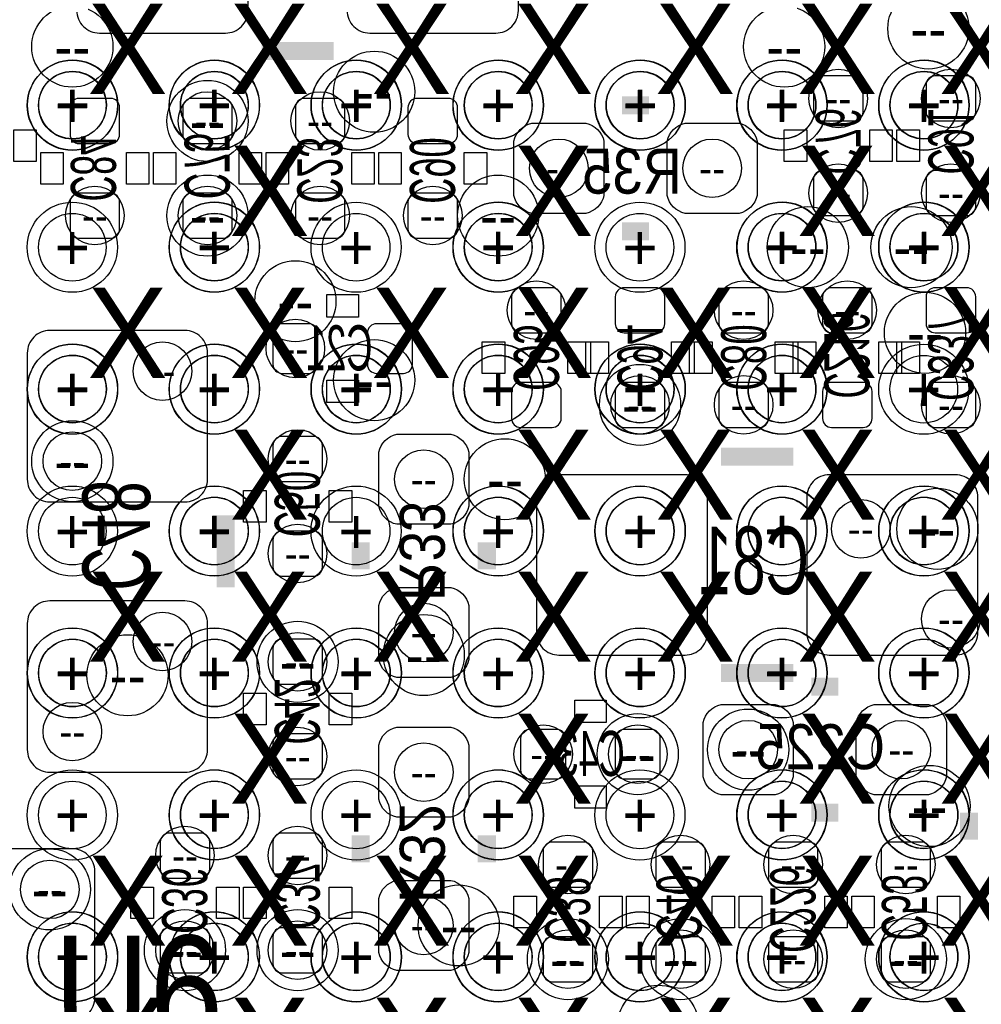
# Model space of a CAD drawing. Extents: x -22 to 398, y -34 to 263.
# Tile 19 of 48: x 35.33 to 40.75, y 22.3 to 27.85. Entities that reach past the tile are written whole.
import ezdxf
from ezdxf.enums import TextEntityAlignment as Align

# ---------------------------------------------------------------- set-up
doc = ezdxf.new("R2010")
doc.units = 0
for name, color, linetype in [('ASSY_BOT', 211, 'CONTINUOUS'), ('ASSY_TOP', 80, 'CONTINUOUS'), ('BOT', 153, 'CONTINUOUS'), ('DRILL', 254, 'CONTINUOUS'), ('SILK_BOT', 120, 'CONTINUOUS'), ('TOP', 5, 'CONTINUOUS')]:
    doc.layers.add(name, color=color, linetype=linetype)

# ---------------------------------------------------------------- blocks, each defined once
blk = doc.blocks.new('FIGURE_CIRCLE')
blk.add_circle((0, 0), 0.5)

msp = doc.modelspace()

# ---------------------------------------------------------------- linework, layer by layer
at = {"layer": 'BOT'}
for points in [[(36.620704, 27.89682), (36.620704, 28.65882, 0.414214), (36.493704, 28.78582), (35.782504, 28.78582, 0.414214), (35.655504, 28.65882), (35.655504, 27.89682, 0.414214), (35.782504, 27.76982), (36.493704, 27.76982, 0.414214)], [(38.144704, 27.89682), (38.144704, 28.65882, 0.414214), (38.017704, 28.78582), (37.306504, 28.78582, 0.414214), (37.179504, 28.65882), (37.179504, 27.89682, 0.414214), (37.306504, 27.76982), (38.017704, 27.76982, 0.414214)], [(40.037004, 27.27452, 0.414214), (40.087804, 27.32532), (40.087804, 27.47772, 0.414214), (40.037004, 27.52852), (39.859204, 27.52852, 0.414214), (39.808404, 27.47772), (39.808404, 27.32532, 0.414214), (39.859204, 27.27452)], [(40.672004, 27.27452, 0.414214), (40.722804, 27.32532), (40.722804, 27.47772, 0.414214), (40.672004, 27.52852), (40.494204, 27.52852, 0.414214), (40.443404, 27.47772), (40.443404, 27.32532, 0.414214), (40.494204, 27.27452)], [(35.846004, 27.14752, 0.414214), (35.896804, 27.19832), (35.896804, 27.35072, 0.414214), (35.846004, 27.40152), (35.668204, 27.40152, 0.414214), (35.617404, 27.35072), (35.617404, 27.19832, 0.414214), (35.668204, 27.14752)], [(36.481004, 27.14752, 0.414214), (36.531804, 27.19832), (36.531804, 27.35072, 0.414214), (36.481004, 27.40152), (36.303204, 27.40152, 0.414214), (36.252404, 27.35072), (36.252404, 27.19832, 0.414214), (36.303204, 27.14752)], [(37.116004, 27.14752, 0.414214), (37.166804, 27.19832), (37.166804, 27.35072, 0.414214), (37.116004, 27.40152), (36.938204, 27.40152, 0.414214), (36.887404, 27.35072), (36.887404, 27.19832, 0.414214), (36.938204, 27.14752)], [(37.751004, 27.14752, 0.414214), (37.801804, 27.19832), (37.801804, 27.35072, 0.414214), (37.751004, 27.40152), (37.573204, 27.40152, 0.414214), (37.522404, 27.35072), (37.522404, 27.19832, 0.414214), (37.573204, 27.14752)], [(38.220904, 27.26182), (38.525704, 27.26182, -0.294587), (38.627304, 27.16022), (38.627304, 26.85542, -0.294587), (38.525704, 26.75382), (38.220904, 26.75382, -0.294587), (38.119304, 26.85542), (38.119304, 27.16022, -0.294587)], [(39.084504, 27.26182), (39.389304, 27.26182, -0.294587), (39.490904, 27.16022), (39.490904, 26.85542, -0.294587), (39.389304, 26.75382), (39.084504, 26.75382, -0.294587), (38.982904, 26.85542), (38.982904, 27.16022, -0.294587)], [(39.859204, 26.99512, 0.414214), (39.808404, 26.94432), (39.808404, 26.79192, 0.414214), (39.859204, 26.74112), (40.037004, 26.74112, 0.414214), (40.087804, 26.79192), (40.087804, 26.94432, 0.414214), (40.037004, 26.99512)], [(40.494204, 26.99512, 0.414214), (40.443404, 26.94432), (40.443404, 26.79192, 0.414214), (40.494204, 26.74112), (40.672004, 26.74112, 0.414214), (40.722804, 26.79192), (40.722804, 26.94432, 0.414214), (40.672004, 26.99512)], [(35.668204, 26.86812, 0.414214), (35.617404, 26.81732), (35.617404, 26.66492, 0.414214), (35.668204, 26.61412), (35.846004, 26.61412, 0.414214), (35.896804, 26.66492), (35.896804, 26.81732, 0.414214), (35.846004, 26.86812)], [(36.303204, 26.86812, 0.414214), (36.252404, 26.81732), (36.252404, 26.66492, 0.414214), (36.303204, 26.61412), (36.481004, 26.61412, 0.414214), (36.531804, 26.66492), (36.531804, 26.81732, 0.414214), (36.481004, 26.86812)], [(36.938204, 26.86812, 0.414214), (36.887404, 26.81732), (36.887404, 26.66492, 0.414214), (36.938204, 26.61412), (37.116004, 26.61412, 0.414214), (37.166804, 26.66492), (37.166804, 26.81732, 0.414214), (37.116004, 26.86812)], [(37.573204, 26.86812, 0.414214), (37.522404, 26.81732), (37.522404, 26.66492, 0.414214), (37.573204, 26.61412), (37.751004, 26.61412, 0.414214), (37.801804, 26.66492), (37.801804, 26.81732, 0.414214), (37.751004, 26.86812)], [(38.335204, 26.08072, 0.414214), (38.386004, 26.13152), (38.386004, 26.28392, 0.414214), (38.335204, 26.33472), (38.157404, 26.33472, 0.414214), (38.106604, 26.28392), (38.106604, 26.13152, 0.414214), (38.157404, 26.08072)], [(38.919404, 26.08072, 0.414214), (38.970204, 26.13152), (38.970204, 26.28392, 0.414214), (38.919404, 26.33472), (38.741604, 26.33472, 0.414214), (38.690804, 26.28392), (38.690804, 26.13152, 0.414214), (38.741604, 26.08072)], [(39.503604, 26.08072, 0.414214), (39.554404, 26.13152), (39.554404, 26.28392, 0.414214), (39.503604, 26.33472), (39.325804, 26.33472, 0.414214), (39.275004, 26.28392), (39.275004, 26.13152, 0.414214), (39.325804, 26.08072)], [(40.087804, 26.08072, 0.414214), (40.138604, 26.13152), (40.138604, 26.28392, 0.414214), (40.087804, 26.33472), (39.910004, 26.33472, 0.414214), (39.859204, 26.28392), (39.859204, 26.13152, 0.414214), (39.910004, 26.08072)], [(40.672004, 26.08072, 0.414214), (40.722804, 26.13152), (40.722804, 26.28392, 0.414214), (40.672004, 26.33472), (40.494204, 26.33472, 0.414214), (40.443404, 26.28392), (40.443404, 26.13152, 0.414214), (40.494204, 26.08072)], [(35.503104, 25.12822), (36.265104, 25.12822, 0.414214), (36.392104, 25.25522), (36.392104, 25.96642, 0.414214), (36.265104, 26.09342), (35.503104, 26.09342, 0.414214), (35.376104, 25.96642), (35.376104, 25.25522, 0.414214)], [(37.014404, 26.08072, 0.414214), (36.963604, 26.13152), (36.811204, 26.13152, 0.414214), (36.760404, 26.08072), (36.760404, 25.90292, 0.414214), (36.811204, 25.85212), (36.963604, 25.85212, 0.414214), (37.014404, 25.90292)], [(37.293804, 25.90292, 0.414214), (37.344604, 25.85212), (37.497004, 25.85212, 0.414214), (37.547804, 25.90292), (37.547804, 26.08072, 0.414214), (37.497004, 26.13152), (37.344604, 26.13152, 0.414214), (37.293804, 26.08072)], [(38.157404, 25.80132, 0.414214), (38.106604, 25.75052), (38.106604, 25.59812, 0.414214), (38.157404, 25.54732), (38.335204, 25.54732, 0.414214), (38.386004, 25.59812), (38.386004, 25.75052, 0.414214), (38.335204, 25.80132)], [(38.741604, 25.80132, 0.414214), (38.690804, 25.75052), (38.690804, 25.59812, 0.414214), (38.741604, 25.54732), (38.919404, 25.54732, 0.414214), (38.970204, 25.59812), (38.970204, 25.75052, 0.414214), (38.919404, 25.80132)], [(39.325804, 25.80132, 0.414214), (39.275004, 25.75052), (39.275004, 25.59812, 0.414214), (39.325804, 25.54732), (39.503604, 25.54732, 0.414214), (39.554404, 25.59812), (39.554404, 25.75052, 0.414214), (39.503604, 25.80132)], [(39.910004, 25.80132, 0.414214), (39.859204, 25.75052), (39.859204, 25.59812, 0.414214), (39.910004, 25.54732), (40.087804, 25.54732, 0.414214), (40.138604, 25.59812), (40.138604, 25.75052, 0.414214), (40.087804, 25.80132)], [(40.494204, 25.80132, 0.414214), (40.443404, 25.75052), (40.443404, 25.59812, 0.414214), (40.494204, 25.54732), (40.672004, 25.54732, 0.414214), (40.722804, 25.59812), (40.722804, 25.75052, 0.414214), (40.672004, 25.80132)], [(36.989004, 25.24252, 0.414214), (37.039804, 25.29332), (37.039804, 25.44572, 0.414214), (36.989004, 25.49652), (36.811204, 25.49652, 0.414214), (36.760404, 25.44572), (36.760404, 25.29332, 0.414214), (36.811204, 25.24252)], [(37.865304, 25.40762), (37.865304, 25.10282, -0.294587), (37.763704, 25.00122), (37.458904, 25.00122, -0.294587), (37.357304, 25.10282), (37.357304, 25.40762, -0.294587), (37.458904, 25.50922), (37.763704, 25.50922, -0.294587)], [(38.246304, 25.15362), (38.246304, 24.39162, 0.414214), (38.373304, 24.26462), (39.084504, 24.26462, 0.414214), (39.211504, 24.39162), (39.211504, 25.15362, 0.414214), (39.084504, 25.28062), (38.373304, 25.28062, 0.414214)], [(39.770304, 25.15362), (39.770304, 24.39162, 0.414214), (39.897304, 24.26462), (40.608504, 24.26462, 0.414214), (40.735504, 24.39162), (40.735504, 25.15362, 0.414214), (40.608504, 25.28062), (39.897304, 25.28062, 0.414214)], [(36.811204, 24.96312, 0.414214), (36.760404, 24.91232), (36.760404, 24.75992, 0.414214), (36.811204, 24.70912), (36.989004, 24.70912, 0.414214), (37.039804, 24.75992), (37.039804, 24.91232, 0.414214), (36.989004, 24.96312)], [(37.865304, 24.54402), (37.865304, 24.23922, -0.294587), (37.763704, 24.13762), (37.458904, 24.13762, -0.294587), (37.357304, 24.23922), (37.357304, 24.54402, -0.294587), (37.458904, 24.64562), (37.763704, 24.64562, -0.294587)], [(35.503104, 23.60422), (36.265104, 23.60422, 0.414214), (36.392104, 23.73122), (36.392104, 24.44242, 0.414214), (36.265104, 24.56942), (35.503104, 24.56942, 0.414214), (35.376104, 24.44242), (35.376104, 23.73122, 0.414214)], [(36.989004, 24.09952, 0.414214), (37.039804, 24.15032), (37.039804, 24.30272, 0.414214), (36.989004, 24.35352), (36.811204, 24.35352, 0.414214), (36.760404, 24.30272), (36.760404, 24.15032, 0.414214), (36.811204, 24.09952)], [(39.592504, 23.47722), (39.287704, 23.47722, -0.294587), (39.186104, 23.57882), (39.186104, 23.88362, -0.294587), (39.287704, 23.98522), (39.592504, 23.98522, -0.294587), (39.694104, 23.88362), (39.694104, 23.57882, -0.294587)], [(40.456104, 23.47722), (40.151304, 23.47722, -0.294587), (40.049704, 23.57882), (40.049704, 23.88362, -0.294587), (40.151304, 23.98522), (40.456104, 23.98522, -0.294587), (40.557704, 23.88362), (40.557704, 23.57882, -0.294587)], [(36.811204, 23.82012, 0.414214), (36.760404, 23.76932), (36.760404, 23.61692, 0.414214), (36.811204, 23.56612), (36.989004, 23.56612, 0.414214), (37.039804, 23.61692), (37.039804, 23.76932, 0.414214), (36.989004, 23.82012)], [(37.865304, 23.75662), (37.865304, 23.45182, -0.294587), (37.763704, 23.35022), (37.458904, 23.35022, -0.294587), (37.357304, 23.45182), (37.357304, 23.75662, -0.294587), (37.458904, 23.85822), (37.763704, 23.85822, -0.294587)], [(38.411404, 23.79472, 0.414214), (38.360604, 23.84552), (38.208204, 23.84552, 0.414214), (38.157404, 23.79472), (38.157404, 23.61692, 0.414214), (38.208204, 23.56612), (38.360604, 23.56612, 0.414214), (38.411404, 23.61692)], [(38.690804, 23.61692, 0.414214), (38.741604, 23.56612), (38.894004, 23.56612, 0.414214), (38.944804, 23.61692), (38.944804, 23.79472, 0.414214), (38.894004, 23.84552), (38.741604, 23.84552, 0.414214), (38.690804, 23.79472)], [(36.354004, 23.00732, 0.414214), (36.404804, 23.05812), (36.404804, 23.21052, 0.414214), (36.354004, 23.26132), (36.176204, 23.26132, 0.414214), (36.125404, 23.21052), (36.125404, 23.05812, 0.414214), (36.176204, 23.00732)], [(36.989004, 23.00732, 0.414214), (37.039804, 23.05812), (37.039804, 23.21052, 0.414214), (36.989004, 23.26132), (36.811204, 23.26132, 0.414214), (36.760404, 23.21052), (36.760404, 23.05812, 0.414214), (36.811204, 23.00732)], [(38.513004, 22.95652, 0.414214), (38.563804, 23.00732), (38.563804, 23.15972, 0.414214), (38.513004, 23.21052), (38.335204, 23.21052, 0.414214), (38.284404, 23.15972), (38.284404, 23.00732, 0.414214), (38.335204, 22.95652)], [(39.148004, 22.95652, 0.414214), (39.198804, 23.00732), (39.198804, 23.15972, 0.414214), (39.148004, 23.21052), (38.970204, 23.21052, 0.414214), (38.919404, 23.15972), (38.919404, 23.00732, 0.414214), (38.970204, 22.95652)], [(39.783004, 22.95652, 0.414214), (39.833804, 23.00732), (39.833804, 23.15972, 0.414214), (39.783004, 23.21052), (39.605204, 23.21052, 0.414214), (39.554404, 23.15972), (39.554404, 23.00732, 0.414214), (39.605204, 22.95652)], [(40.418004, 22.95652, 0.414214), (40.468804, 23.00732), (40.468804, 23.15972, 0.414214), (40.418004, 23.21052), (40.240204, 23.21052, 0.414214), (40.189404, 23.15972), (40.189404, 23.00732, 0.414214), (40.240204, 22.95652)], [(35.630104, 23.17242), (34.868104, 23.17242, 0.414214), (34.741104, 23.04542), (34.741104, 22.33422, 0.414214), (34.868104, 22.20722), (35.630104, 22.20722, 0.414214), (35.757104, 22.33422), (35.757104, 23.04542, 0.414214)], [(37.865304, 22.89302), (37.865304, 22.58822, -0.294587), (37.763704, 22.48662), (37.458904, 22.48662, -0.294587), (37.357304, 22.58822), (37.357304, 22.89302, -0.294587), (37.458904, 22.99462), (37.763704, 22.99462, -0.294587)], [(36.176204, 22.72792, 0.414214), (36.125404, 22.67712), (36.125404, 22.52472, 0.414214), (36.176204, 22.47392), (36.354004, 22.47392, 0.414214), (36.404804, 22.52472), (36.404804, 22.67712, 0.414214), (36.354004, 22.72792)], [(36.811204, 22.72792, 0.414214), (36.760404, 22.67712), (36.760404, 22.52472, 0.414214), (36.811204, 22.47392), (36.989004, 22.47392, 0.414214), (37.039804, 22.52472), (37.039804, 22.67712, 0.414214), (36.989004, 22.72792)], [(38.335204, 22.67712, 0.414214), (38.284404, 22.62632), (38.284404, 22.47392, 0.414214), (38.335204, 22.42312), (38.513004, 22.42312, 0.414214), (38.563804, 22.47392), (38.563804, 22.62632, 0.414214), (38.513004, 22.67712)], [(38.970204, 22.67712, 0.414214), (38.919404, 22.62632), (38.919404, 22.47392, 0.414214), (38.970204, 22.42312), (39.148004, 22.42312, 0.414214), (39.198804, 22.47392), (39.198804, 22.62632, 0.414214), (39.148004, 22.67712)], [(39.605204, 22.67712, 0.414214), (39.554404, 22.62632), (39.554404, 22.47392, 0.414214), (39.605204, 22.42312), (39.783004, 22.42312, 0.414214), (39.833804, 22.47392), (39.833804, 22.62632, 0.414214), (39.783004, 22.67712)], [(40.418004, 22.42312, 0.414214), (40.468804, 22.47392), (40.468804, 22.62632, 0.414214), (40.418004, 22.67712), (40.240204, 22.67712, 0.414214), (40.189404, 22.62632), (40.189404, 22.47392, 0.414214), (40.240204, 22.42312)]]:
    msp.add_lwpolyline(points, format="xyb", close=True, dxfattribs=at)
at = {"layer": 'SILK_BOT', "const_width": 0.1016}
for points in [[(36.696904, 27.66822), (37.103304, 27.66822)], [(38.728904, 27.36342), (38.881304, 27.36342)], [(38.728904, 26.65222), (38.881304, 26.65222)], [(39.694104, 25.38222), (39.287704, 25.38222)], [(36.493704, 25.05202), (36.493704, 24.64562)], [(37.255704, 24.89962), (37.255704, 24.74722)], [(37.966904, 24.89962), (37.966904, 24.74722)], [(39.694104, 24.16302), (39.287704, 24.16302)], [(39.948104, 24.08682), (39.795704, 24.08682)], [(39.948104, 23.37562), (39.795704, 23.37562)], [(40.684704, 23.22322), (40.684704, 23.37562)], [(37.255704, 23.24862), (37.255704, 23.09622)], [(37.966904, 23.24862), (37.966904, 23.09622)]]:
    msp.add_lwpolyline(points, dxfattribs=at)
at = {"layer": 'SILK_BOT'}
for points in [[(35.299904, 27.22372), (35.426904, 27.22372), (35.426904, 27.04592), (35.299904, 27.04592)], [(39.643304, 27.22372), (39.770304, 27.22372), (39.770304, 27.04592), (39.643304, 27.04592)], [(40.125904, 27.22372), (40.252904, 27.22372), (40.252904, 27.04592), (40.125904, 27.04592)], [(40.405304, 27.04592), (40.278304, 27.04592), (40.278304, 27.22372), (40.405304, 27.22372)], [(35.452304, 27.09672), (35.579304, 27.09672), (35.579304, 26.91892), (35.452304, 26.91892)], [(35.934904, 27.09672), (36.061904, 27.09672), (36.061904, 26.91892), (35.934904, 26.91892)], [(36.087304, 27.09672), (36.214304, 27.09672), (36.214304, 26.91892), (36.087304, 26.91892)], [(36.569904, 27.09672), (36.696904, 27.09672), (36.696904, 26.91892), (36.569904, 26.91892)], [(36.722304, 27.09672), (36.849304, 27.09672), (36.849304, 26.91892), (36.722304, 26.91892)], [(37.204904, 27.09672), (37.331904, 27.09672), (37.331904, 26.91892), (37.204904, 26.91892)], [(37.357304, 27.09672), (37.484304, 27.09672), (37.484304, 26.91892), (37.357304, 26.91892)], [(37.839904, 27.09672), (37.966904, 27.09672), (37.966904, 26.91892), (37.839904, 26.91892)], [(37.065204, 26.16962), (37.065204, 26.29662), (37.243004, 26.29662), (37.243004, 26.16962)], [(38.068504, 25.85212), (37.941504, 25.85212), (37.941504, 26.02992), (38.068504, 26.02992)], [(38.551104, 25.85212), (38.424104, 25.85212), (38.424104, 26.02992), (38.551104, 26.02992)], [(38.652704, 25.85212), (38.525704, 25.85212), (38.525704, 26.02992), (38.652704, 26.02992)], [(39.135304, 25.85212), (39.008304, 25.85212), (39.008304, 26.02992), (39.135304, 26.02992)], [(39.236904, 25.85212), (39.109904, 25.85212), (39.109904, 26.02992), (39.236904, 26.02992)], [(39.719504, 25.85212), (39.592504, 25.85212), (39.592504, 26.02992), (39.719504, 26.02992)], [(39.694104, 26.02992), (39.821104, 26.02992), (39.821104, 25.85212), (39.694104, 25.85212)], [(40.176704, 26.02992), (40.303704, 26.02992), (40.303704, 25.85212), (40.176704, 25.85212)], [(40.405304, 25.85212), (40.278304, 25.85212), (40.278304, 26.02992), (40.405304, 26.02992)], [(37.065204, 25.68702), (37.065204, 25.81402), (37.243004, 25.81402), (37.243004, 25.68702)], [(36.595304, 25.19172), (36.722304, 25.19172), (36.722304, 25.01392), (36.595304, 25.01392)], [(37.077904, 25.19172), (37.204904, 25.19172), (37.204904, 25.01392), (37.077904, 25.01392)], [(36.595304, 24.04872), (36.722304, 24.04872), (36.722304, 23.87092), (36.595304, 23.87092)], [(37.077904, 24.04872), (37.204904, 24.04872), (37.204904, 23.87092), (37.077904, 23.87092)], [(38.640004, 24.01062), (38.640004, 23.88362), (38.462204, 23.88362), (38.462204, 24.01062)], [(38.640004, 23.52802), (38.640004, 23.40102), (38.462204, 23.40102), (38.462204, 23.52802)], [(36.087304, 22.77872), (35.960304, 22.77872), (35.960304, 22.95652), (36.087304, 22.95652)], [(36.569904, 22.77872), (36.442904, 22.77872), (36.442904, 22.95652), (36.569904, 22.95652)], [(36.722304, 22.77872), (36.595304, 22.77872), (36.595304, 22.95652), (36.722304, 22.95652)], [(37.204904, 22.77872), (37.077904, 22.77872), (37.077904, 22.95652), (37.204904, 22.95652)], [(38.246304, 22.72792), (38.119304, 22.72792), (38.119304, 22.90572), (38.246304, 22.90572)], [(38.728904, 22.72792), (38.601904, 22.72792), (38.601904, 22.90572), (38.728904, 22.90572)], [(38.881304, 22.72792), (38.754304, 22.72792), (38.754304, 22.90572), (38.881304, 22.90572)], [(39.363904, 22.72792), (39.236904, 22.72792), (39.236904, 22.90572), (39.363904, 22.90572)], [(39.389304, 22.90572), (39.516304, 22.90572), (39.516304, 22.72792), (39.389304, 22.72792)], [(39.871904, 22.90572), (39.998904, 22.90572), (39.998904, 22.72792), (39.871904, 22.72792)], [(40.151304, 22.72792), (40.024304, 22.72792), (40.024304, 22.90572), (40.151304, 22.90572)], [(40.633904, 22.72792), (40.506904, 22.72792), (40.506904, 22.90572), (40.633904, 22.90572)]]:
    msp.add_lwpolyline(points, close=True, dxfattribs=at)
at = {"layer": 'TOP'}
for centre in [(35.630104, 27.362912), (36.430204, 27.362912), (37.23005, 27.362912), (38.03015, 27.362912), (38.829996, 27.362912), (39.630096, 27.362912), (40.430196, 27.362912), (35.630104, 26.562812), (36.430204, 26.562812), (37.23005, 26.562812), (38.03015, 26.562812), (38.829996, 26.562812), (39.630096, 26.562812), (40.430196, 26.562812), (35.630104, 25.762712), (36.430204, 25.762712), (37.23005, 25.762712), (38.03015, 25.762712), (38.829996, 25.762712), (39.630096, 25.762712), (40.430196, 25.762712), (35.630104, 24.962866), (36.430204, 24.962866), (37.23005, 24.962866), (38.03015, 24.962866), (38.829996, 24.962866), (39.630096, 24.962866), (40.430196, 24.962866), (35.630104, 24.162766), (36.430204, 24.162766), (37.23005, 24.162766), (38.03015, 24.162766), (38.829996, 24.162766), (39.630096, 24.162766), (40.430196, 24.162766), (35.630104, 23.36292), (36.430204, 23.36292), (37.23005, 23.36292), (38.03015, 23.36292), (38.829996, 23.36292), (39.630096, 23.36292), (40.430196, 23.36292), (35.630104, 22.56282), (36.430204, 22.56282), (37.23005, 22.56282), (38.03015, 22.56282), (38.829996, 22.56282), (39.630096, 22.56282), (40.430196, 22.56282)]:
    msp.add_circle(centre, 0.1905, dxfattribs=at)

# ---------------------------------------------------------------- block references
at = {"layer": 'DRILL'}
for p, xscale, yscale in [((40.456104, 27.79522), 0.4572, 0.4572), ((35.630104, 27.69362), 0.4572, 0.4572), ((39.643304, 27.69362), 0.4572, 0.4572), ((37.331904, 27.43962), 0.4572, 0.4572), ((35.630104, 27.362658), 0.508, 0.508), ((35.631374, 27.364436), 0.508, 0.508), ((36.42995, 27.362658), 0.508, 0.508), ((36.431474, 27.364436), 0.508, 0.508), ((37.23005, 27.362658), 0.508, 0.508), ((37.231574, 27.364436), 0.508, 0.508), ((38.03015, 27.362658), 0.508, 0.508), ((38.031674, 27.364436), 0.508, 0.508), ((38.829996, 27.362658), 0.508, 0.508), ((38.831774, 27.364436), 0.508, 0.508), ((39.629842, 27.362658), 0.508, 0.508), ((39.631874, 27.364436), 0.508, 0.508), ((40.429942, 27.362658), 0.508, 0.508), ((40.431974, 27.364436), 0.508, 0.508), ((35.631374, 27.364436), 0.381, 0.381), ((36.431474, 27.364436), 0.381, 0.381), ((37.231574, 27.364436), 0.381, 0.381), ((38.031674, 27.364436), 0.381, 0.381), ((38.831774, 27.364436), 0.381, 0.381), ((39.631874, 27.364436), 0.381, 0.381), ((39.948104, 27.40152), 0.3302, 0.3302), ((40.431974, 27.364436), 0.381, 0.381), ((40.583104, 27.40152), 0.3302, 0.3302), ((36.392104, 27.27452), 0.4572, 0.4572), ((36.392104, 27.27452), 0.3302, 0.3302), ((37.027104, 27.27452), 0.3302, 0.3302), ((38.373304, 27.00782), 0.3302, 0.3302), ((39.236904, 27.00782), 0.3302, 0.3302), ((39.948104, 26.86812), 0.3302, 0.3302), ((40.583104, 26.86812), 0.3302, 0.3302), ((36.392104, 26.74112), 0.4572, 0.4572), ((38.030404, 26.74112), 0.4572, 0.4572), ((35.757104, 26.74112), 0.3302, 0.3302), ((36.392104, 26.74112), 0.3302, 0.3302), ((37.027104, 26.74112), 0.3302, 0.3302), ((37.662104, 26.74112), 0.3302, 0.3302), ((35.630104, 26.562812), 0.508, 0.508), ((36.42995, 26.562812), 0.508, 0.508), ((36.431474, 26.564336), 0.508, 0.508), ((37.23005, 26.562812), 0.508, 0.508), ((38.03015, 26.562812), 0.508, 0.508), ((38.031674, 26.564336), 0.508, 0.508), ((38.829996, 26.562812), 0.508, 0.508), ((39.629842, 26.562812), 0.508, 0.508), ((39.631874, 26.564336), 0.508, 0.508), ((40.429942, 26.562812), 0.508, 0.508), ((40.431974, 26.564336), 0.508, 0.508), ((36.431474, 26.564336), 0.381, 0.381), ((38.031674, 26.564336), 0.381, 0.381), ((39.631874, 26.564336), 0.381, 0.381), ((39.776654, 26.56332), 0.4572, 0.4572), ((40.360854, 26.56332), 0.4572, 0.4572), ((40.431974, 26.564336), 0.381, 0.381), ((36.887404, 26.25852), 0.4572, 0.4572), ((38.246304, 26.20772), 0.3302, 0.3302), ((39.414704, 26.20772), 0.3302, 0.3302), ((39.998904, 26.20772), 0.3302, 0.3302), ((40.437054, 26.08072), 0.4572, 0.4572), ((36.887404, 25.99182), 0.3302, 0.3302), ((36.138104, 25.86482), 0.3302, 0.3302), ((37.331904, 25.81402), 0.4572, 0.4572), ((35.630104, 25.762712), 0.508, 0.508), ((35.631374, 25.764236), 0.508, 0.508), ((36.42995, 25.762712), 0.508, 0.508), ((36.431474, 25.764236), 0.508, 0.508), ((37.23005, 25.762712), 0.508, 0.508), ((37.231574, 25.764236), 0.508, 0.508), ((38.03015, 25.762712), 0.508, 0.508), ((38.031674, 25.764236), 0.508, 0.508), ((38.829996, 25.762712), 0.508, 0.508), ((38.831774, 25.764236), 0.508, 0.508), ((39.629842, 25.762712), 0.508, 0.508), ((39.631874, 25.764236), 0.508, 0.508), ((40.430196, 25.762712), 0.508, 0.508), ((35.631374, 25.764236), 0.381, 0.381), ((36.431474, 25.764236), 0.381, 0.381), ((37.231574, 25.764236), 0.381, 0.381), ((38.031674, 25.764236), 0.381, 0.381), ((38.831774, 25.764236), 0.381, 0.381), ((39.631874, 25.764236), 0.381, 0.381), ((40.430196, 25.762712), 0.381, 0.381), ((38.830504, 25.67432), 0.4572, 0.4572), ((38.830504, 25.67432), 0.3302, 0.3302), ((39.414704, 25.67432), 0.3302, 0.3302), ((40.583104, 25.67432), 0.3302, 0.3302), ((35.630104, 25.35682), 0.4572, 0.4572), ((36.900104, 25.36952), 0.3302, 0.3302), ((35.630104, 25.35682), 0.3302, 0.3302), ((38.068504, 25.25522), 0.4572, 0.4572), ((37.611304, 25.25522), 0.3302, 0.3302), ((35.630104, 24.962866), 0.508, 0.508), ((36.42995, 24.962866), 0.508, 0.508), ((36.431474, 24.964136), 0.508, 0.508), ((37.23005, 24.962866), 0.508, 0.508), ((38.03015, 24.962866), 0.508, 0.508), ((38.031674, 24.964136), 0.508, 0.508), ((38.829996, 24.962866), 0.508, 0.508), ((38.831774, 24.964136), 0.508, 0.508), ((39.629842, 24.962866), 0.508, 0.508), ((39.631874, 24.964136), 0.508, 0.508), ((40.429942, 24.962866), 0.508, 0.508), ((40.431974, 24.964136), 0.508, 0.508), ((40.506904, 24.97582), 0.4572, 0.4572), ((36.431474, 24.964136), 0.381, 0.381), ((38.031674, 24.964136), 0.381, 0.381), ((38.831774, 24.964136), 0.381, 0.381), ((39.631874, 24.964136), 0.381, 0.381), ((40.075104, 24.97582), 0.3302, 0.3302), ((40.431974, 24.964136), 0.381, 0.381), ((36.900104, 24.83612), 0.3302, 0.3302), ((40.583104, 24.46782), 0.3302, 0.3302), ((37.611304, 24.39162), 0.3302, 0.3302), ((36.138104, 24.34082), 0.3302, 0.3302), ((37.611304, 24.26462), 0.4572, 0.4572), ((35.631374, 24.164036), 0.508, 0.508), ((36.431474, 24.164036), 0.508, 0.508), ((36.900104, 24.22652), 0.4572, 0.4572), ((37.231574, 24.164036), 0.508, 0.508), ((38.031674, 24.164036), 0.508, 0.508), ((38.831774, 24.164036), 0.508, 0.508), ((39.631874, 24.164036), 0.508, 0.508), ((40.431974, 24.164036), 0.508, 0.508), ((35.630104, 24.162766), 0.508, 0.508), ((35.941254, 24.15032), 0.4572, 0.4572), ((36.42995, 24.162766), 0.508, 0.508), ((36.900104, 24.22652), 0.3302, 0.3302), ((37.23005, 24.162766), 0.508, 0.508), ((38.03015, 24.162766), 0.508, 0.508), ((38.829996, 24.162766), 0.508, 0.508), ((39.629842, 24.162766), 0.508, 0.508), ((40.429942, 24.162766), 0.508, 0.508), ((35.631374, 24.164036), 0.381, 0.381), ((36.431474, 24.164036), 0.381, 0.381), ((37.231574, 24.164036), 0.381, 0.381), ((38.031674, 24.164036), 0.381, 0.381), ((38.831774, 24.164036), 0.381, 0.381), ((39.631874, 24.164036), 0.381, 0.381), ((40.431974, 24.164036), 0.381, 0.381), ((35.630104, 23.83282), 0.3302, 0.3302), ((38.817804, 23.70582), 0.4572, 0.4572), ((39.440104, 23.73122), 0.4572, 0.4572), ((38.284404, 23.70582), 0.3302, 0.3302), ((38.817804, 23.70582), 0.3302, 0.3302), ((39.440104, 23.73122), 0.3302, 0.3302), ((40.303704, 23.73122), 0.3302, 0.3302), ((36.900104, 23.69312), 0.3302, 0.3302), ((37.611304, 23.60422), 0.3302, 0.3302), ((40.462454, 23.41372), 0.4572, 0.4572), ((35.630104, 23.36292), 0.508, 0.508), ((36.42995, 23.36292), 0.508, 0.508), ((36.431474, 23.363936), 0.508, 0.508), ((37.23005, 23.36292), 0.508, 0.508), ((38.03015, 23.36292), 0.508, 0.508), ((38.031674, 23.363936), 0.508, 0.508), ((38.829996, 23.36292), 0.508, 0.508), ((39.629842, 23.36292), 0.508, 0.508), ((39.631874, 23.363936), 0.508, 0.508), ((40.429942, 23.36292), 0.508, 0.508), ((40.431974, 23.363936), 0.508, 0.508), ((35.630104, 23.36292), 0.381, 0.381), ((36.431474, 23.363936), 0.381, 0.381), ((38.031674, 23.363936), 0.381, 0.381), ((39.631874, 23.363936), 0.381, 0.381), ((40.431974, 23.363936), 0.381, 0.381), ((36.265104, 23.13432), 0.3302, 0.3302), ((36.900104, 23.13432), 0.3302, 0.3302), ((38.424104, 23.08352), 0.3302, 0.3302), ((39.059104, 23.08352), 0.3302, 0.3302), ((39.694104, 23.08352), 0.3302, 0.3302), ((40.329104, 23.08352), 0.3302, 0.3302), ((35.503104, 22.94382), 0.4572, 0.4572), ((35.503104, 22.94382), 0.3302, 0.3302), ((37.808154, 22.74062), 0.4572, 0.4572), ((37.611304, 22.74062), 0.3302, 0.3302), ((35.630104, 22.562566), 0.508, 0.508), ((35.631374, 22.563836), 0.508, 0.508), ((36.265104, 22.60092), 0.4572, 0.4572), ((36.42995, 22.562566), 0.508, 0.508), ((36.431474, 22.563836), 0.508, 0.508), ((36.900104, 22.60092), 0.4572, 0.4572), ((37.23005, 22.562566), 0.508, 0.508), ((37.231574, 22.563836), 0.508, 0.508), ((38.03015, 22.562566), 0.508, 0.508), ((38.031674, 22.563836), 0.508, 0.508), ((38.829996, 22.562566), 0.508, 0.508), ((38.831774, 22.563836), 0.508, 0.508), ((39.629842, 22.562566), 0.508, 0.508), ((39.631874, 22.563836), 0.508, 0.508), ((40.429942, 22.562566), 0.508, 0.508), ((40.431974, 22.563836), 0.508, 0.508), ((35.631374, 22.563836), 0.381, 0.381), ((36.265104, 22.60092), 0.3302, 0.3302), ((36.431474, 22.563836), 0.381, 0.381), ((36.900104, 22.60092), 0.3302, 0.3302), ((37.231574, 22.563836), 0.381, 0.381), ((38.031674, 22.563836), 0.381, 0.381), ((38.424104, 22.55012), 0.4572, 0.4572), ((38.831774, 22.563836), 0.381, 0.381), ((39.059104, 22.55012), 0.4572, 0.4572), ((39.631874, 22.563836), 0.381, 0.381), ((40.329104, 22.55012), 0.4572, 0.4572), ((40.431974, 22.563836), 0.381, 0.381), ((38.424104, 22.55012), 0.3302, 0.3302), ((39.059104, 22.55012), 0.3302, 0.3302), ((39.694104, 22.55012), 0.3302, 0.3302), ((40.329104, 22.55012), 0.3302, 0.3302), ((38.932104, 22.17547), 0.4572, 0.4572)]:
    msp.add_blockref('FIGURE_CIRCLE', p, dxfattribs=dict(at, xscale=xscale, yscale=yscale))

# ---------------------------------------------------------------- texts
at = {"layer": 'ASSY_BOT', "text_generation_flag": 2}
for s, height, width, p in [('C76', 0.254, 0.6, (39.821104, 27.16022)), ('C91', 0.254, 0.6, (40.456104, 27.16022)), ('C84', 0.254, 0.6, (35.621722, 27.00782)), ('C75', 0.254, 0.6, (36.263072, 27.02052)), ('C23', 0.254, 0.6, (36.898072, 26.99512)), ('C90', 0.254, 0.6, (37.533072, 26.99512)), ('C216', 0.254, 0.6, (39.869618, 25.95372)), ('C337', 0.254, 0.6, (40.456104, 25.94102)), ('C95', 0.254, 0.6, (38.119304, 25.94102)), ('C94', 0.254, 0.6, (38.703504, 25.94102)), ('C80', 0.254, 0.6, (39.287704, 25.94102)), ('C50', 0.254, 0.6, (36.771072, 25.11552)), ('C48', 0.381, 0.666667, (35.687254, 24.93772)), ('R33', 0.254, 0.9, (37.475922, 24.84882)), ('C42', 0.254, 0.6, (36.771072, 23.94712)), ('R32', 0.254, 0.9, (37.475922, 23.14702)), ('C36', 0.254, 0.6, (36.136072, 22.88032)), ('C37', 0.254, 0.6, (36.771072, 22.90572)), ('C226', 0.254, 0.6, (39.565072, 22.82952)), ('C38', 0.254, 0.6, (38.295072, 22.82952)), ('C40', 0.254, 0.6, (38.923722, 22.84222)), ('C53', 0.254, 0.6, (40.193722, 22.84222))]:
    msp.add_text(s, height=height, rotation=270, dxfattribs=dict(at, width=width)).set_placement(p, align=Align.CENTER)
for s, height, width, p in [('R35', 0.254, 0.9, (38.7858, 26.864818)), ('C21', 0.254, 0.6, (37.135054, 25.868884)), ('C81', 0.381, 0.666667, (39.471854, 24.60752)), ('C225', 0.254, 0.9, (39.846504, 23.620984)), ('C43', 0.254, 0.6, (38.557454, 23.582884))]:
    msp.add_text(s, height=height, dxfattribs=dict(at, width=width)).set_placement(p, align=Align.CENTER)
at = {"layer": 'ASSY_TOP', "width": 0.8784}
msp.add_text('U6', height=0.635, dxfattribs=at).set_placement((36.00323, 22.04847), align=Align.CENTER)
at = {"layer": 'DRILL'}
for s, height, p in [('X', 0.508, (35.941254, 27.68092)), ('X', 0.508, (36.741354, 27.68092)), ('X', 0.508, (37.541454, 27.68092)), ('X', 0.508, (38.341554, 27.68092)), ('X', 0.508, (39.141654, 27.68092)), ('X', 0.508, (39.941754, 27.68092)), ('X', 0.508, (40.741854, 27.68092)), ('--', 0.2286, (40.456104, 27.79522)), ('--', 0.2286, (35.630104, 27.69362)), ('--', 0.2286, (39.643304, 27.69362)), ('+', 0.254, (35.630104, 27.362658)), ('+', 0.254, (35.631374, 27.364436)), ('+', 0.1905, (35.631374, 27.364436)), ('+', 0.254, (36.42995, 27.362658)), ('+', 0.254, (36.431474, 27.364436)), ('+', 0.1905, (36.431474, 27.364436)), ('+', 0.254, (37.23005, 27.362658)), ('+', 0.254, (37.231574, 27.364436)), ('+', 0.1905, (37.231574, 27.364436)), ('--', 0.2286, (37.331904, 27.43962)), ('+', 0.254, (38.03015, 27.362658)), ('+', 0.254, (38.031674, 27.364436)), ('+', 0.1905, (38.031674, 27.364436)), ('+', 0.254, (38.829996, 27.362658)), ('+', 0.254, (38.831774, 27.364436)), ('+', 0.1905, (38.831774, 27.364436)), ('+', 0.254, (39.629842, 27.362658)), ('+', 0.254, (39.631874, 27.364436)), ('+', 0.1905, (39.631874, 27.364436)), ('+', 0.254, (40.429942, 27.362658)), ('+', 0.254, (40.431974, 27.364436)), ('+', 0.1905, (40.431974, 27.364436)), ('--', 0.1651, (39.948104, 27.40152)), ('--', 0.1651, (40.583104, 27.40152)), ('--', 0.2286, (36.392104, 27.27452)), ('--', 0.1651, (36.392104, 27.27452)), ('--', 0.1651, (37.027104, 27.27452)), ('X', 0.508, (36.741354, 26.88082)), ('X', 0.508, (38.341554, 26.88082)), ('X', 0.508, (39.941754, 26.88082)), ('X', 0.508, (40.741854, 26.88082)), ('--', 0.1651, (38.373304, 27.00782)), ('--', 0.1651, (39.236904, 27.00782)), ('--', 0.1651, (39.948104, 26.86812)), ('--', 0.1651, (40.583104, 26.86812)), ('--', 0.1651, (35.757104, 26.74112)), ('--', 0.2286, (36.392104, 26.74112)), ('--', 0.1651, (36.392104, 26.74112)), ('--', 0.1651, (37.027104, 26.74112)), ('--', 0.1651, (37.662104, 26.74112)), ('--', 0.2286, (38.030404, 26.74112)), ('+', 0.254, (35.630104, 26.562812)), ('+', 0.254, (36.42995, 26.562812)), ('+', 0.254, (36.431474, 26.564336)), ('+', 0.254, (37.23005, 26.562812)), ('+', 0.254, (38.03015, 26.562812)), ('+', 0.254, (38.031674, 26.564336)), ('+', 0.254, (38.829996, 26.562812)), ('+', 0.254, (39.629842, 26.562812)), ('+', 0.254, (39.631874, 26.564336)), ('+', 0.254, (40.429942, 26.562812)), ('+', 0.254, (40.431974, 26.564336)), ('+', 0.1905, (36.431474, 26.564336)), ('+', 0.1905, (38.031674, 26.564336)), ('+', 0.1905, (39.631874, 26.564336)), ('+', 0.1905, (40.431974, 26.564336)), ('--', 0.2286, (39.776654, 26.56332)), ('--', 0.2286, (40.360854, 26.56332)), ('X', 0.508, (35.941254, 26.08072)), ('X', 0.508, (36.741354, 26.08072)), ('X', 0.508, (37.541454, 26.08072)), ('X', 0.508, (38.341554, 26.08072)), ('X', 0.508, (39.141654, 26.08072)), ('X', 0.508, (39.941754, 26.08072)), ('X', 0.508, (40.741854, 26.08072)), ('--', 0.2286, (36.887404, 26.25852)), ('--', 0.1651, (38.246304, 26.20772)), ('--', 0.1651, (39.414704, 26.20772)), ('--', 0.1651, (39.998904, 26.20772)), ('--', 0.2286, (40.437054, 26.08072)), ('--', 0.1651, (36.887404, 25.99182)), ('+', 0.254, (35.630104, 25.762712)), ('+', 0.254, (35.631374, 25.764236)), ('+', 0.1905, (35.631374, 25.764236)), ('--', 0.1651, (36.138104, 25.86482)), ('+', 0.254, (36.42995, 25.762712)), ('+', 0.254, (36.431474, 25.764236)), ('+', 0.1905, (36.431474, 25.764236)), ('+', 0.254, (37.23005, 25.762712)), ('+', 0.254, (37.231574, 25.764236)), ('+', 0.1905, (37.231574, 25.764236)), ('+', 0.254, (38.03015, 25.762712)), ('+', 0.254, (38.031674, 25.764236)), ('+', 0.1905, (38.031674, 25.764236)), ('+', 0.254, (38.829996, 25.762712)), ('+', 0.254, (38.831774, 25.764236)), ('+', 0.1905, (38.831774, 25.764236)), ('+', 0.254, (39.629842, 25.762712)), ('+', 0.254, (39.631874, 25.764236)), ('+', 0.1905, (39.631874, 25.764236)), ('+', 0.254, (40.430196, 25.762712)), ('+', 0.1905, (40.430196, 25.762712)), ('--', 0.2286, (37.331904, 25.81402)), ('--', 0.2286, (38.830504, 25.67432)), ('--', 0.1651, (38.830504, 25.67432)), ('--', 0.1651, (39.414704, 25.67432)), ('--', 0.1651, (40.583104, 25.67432)), ('X', 0.508, (36.741354, 25.28062)), ('X', 0.508, (38.341554, 25.28062)), ('X', 0.508, (39.141654, 25.28062)), ('X', 0.508, (39.941754, 25.28062)), ('X', 0.508, (40.741854, 25.28062)), ('--', 0.2286, (35.630104, 25.35682)), ('--', 0.1651, (35.630104, 25.35682)), ('--', 0.1651, (36.900104, 25.36952)), ('--', 0.1651, (37.611304, 25.25522)), ('--', 0.2286, (38.068504, 25.25522)), ('+', 0.254, (35.630104, 24.962866)), ('+', 0.254, (36.42995, 24.962866)), ('+', 0.254, (36.431474, 24.964136)), ('+', 0.1905, (36.431474, 24.964136)), ('+', 0.254, (37.23005, 24.962866)), ('+', 0.254, (38.03015, 24.962866)), ('+', 0.254, (38.031674, 24.964136)), ('+', 0.1905, (38.031674, 24.964136)), ('+', 0.254, (38.829996, 24.962866)), ('+', 0.254, (38.831774, 24.964136)), ('+', 0.1905, (38.831774, 24.964136)), ('+', 0.254, (39.629842, 24.962866)), ('+', 0.254, (39.631874, 24.964136)), ('+', 0.1905, (39.631874, 24.964136)), ('+', 0.254, (40.429942, 24.962866)), ('+', 0.254, (40.431974, 24.964136)), ('+', 0.1905, (40.431974, 24.964136)), ('--', 0.1651, (40.075104, 24.97582)), ('--', 0.2286, (40.506904, 24.97582)), ('--', 0.1651, (36.900104, 24.83612)), ('X', 0.508, (35.941254, 24.48052)), ('X', 0.508, (36.741354, 24.48052)), ('X', 0.508, (37.541454, 24.48052)), ('X', 0.508, (38.341554, 24.48052)), ('X', 0.508, (39.141654, 24.48052)), ('X', 0.508, (39.941754, 24.48052)), ('X', 0.508, (40.741854, 24.48052)), ('--', 0.1651, (40.583104, 24.46782)), ('--', 0.1651, (37.611304, 24.39162)), ('--', 0.1651, (36.138104, 24.34082)), ('+', 0.254, (35.630104, 24.162766)), ('+', 0.254, (35.631374, 24.164036)), ('+', 0.254, (36.42995, 24.162766)), ('+', 0.254, (36.431474, 24.164036)), ('+', 0.254, (37.23005, 24.162766)), ('+', 0.254, (37.231574, 24.164036)), ('+', 0.254, (38.03015, 24.162766)), ('+', 0.254, (38.031674, 24.164036)), ('+', 0.254, (38.829996, 24.162766)), ('+', 0.254, (38.831774, 24.164036)), ('+', 0.254, (39.629842, 24.162766)), ('+', 0.254, (39.631874, 24.164036)), ('+', 0.254, (40.429942, 24.162766)), ('+', 0.254, (40.431974, 24.164036)), ('+', 0.1905, (35.631374, 24.164036)), ('+', 0.1905, (36.431474, 24.164036)), ('--', 0.2286, (36.900104, 24.22652)), ('--', 0.1651, (36.900104, 24.22652)), ('+', 0.1905, (37.231574, 24.164036)), ('--', 0.2286, (37.611304, 24.26462)), ('+', 0.1905, (38.031674, 24.164036)), ('+', 0.1905, (38.831774, 24.164036)), ('+', 0.1905, (39.631874, 24.164036)), ('+', 0.1905, (40.431974, 24.164036)), ('--', 0.2286, (35.941254, 24.15032)), ('X', 0.508, (36.741354, 23.68042)), ('X', 0.508, (38.341554, 23.68042)), ('X', 0.508, (39.941754, 23.68042)), ('X', 0.508, (40.741854, 23.68042)), ('--', 0.1651, (35.630104, 23.83282)), ('--', 0.2286, (39.440104, 23.73122)), ('--', 0.1651, (39.440104, 23.73122)), ('--', 0.1651, (40.303704, 23.73122)), ('--', 0.1651, (36.900104, 23.69312)), ('--', 0.1651, (38.284404, 23.70582)), ('--', 0.2286, (38.817804, 23.70582)), ('--', 0.1651, (38.817804, 23.70582)), ('--', 0.1651, (37.611304, 23.60422)), ('+', 0.254, (35.630104, 23.36292)), ('+', 0.1905, (35.630104, 23.36292)), ('+', 0.254, (36.42995, 23.36292)), ('+', 0.254, (36.431474, 23.363936)), ('+', 0.1905, (36.431474, 23.363936)), ('+', 0.254, (37.23005, 23.36292)), ('+', 0.254, (38.03015, 23.36292)), ('+', 0.254, (38.031674, 23.363936)), ('+', 0.1905, (38.031674, 23.363936)), ('+', 0.254, (38.829996, 23.36292)), ('+', 0.254, (39.629842, 23.36292)), ('+', 0.254, (39.631874, 23.363936)), ('+', 0.1905, (39.631874, 23.363936)), ('+', 0.254, (40.429942, 23.36292)), ('+', 0.254, (40.431974, 23.363936)), ('+', 0.1905, (40.431974, 23.363936)), ('--', 0.2286, (40.462454, 23.41372)), ('X', 0.508, (35.941254, 22.88032)), ('--', 0.1651, (36.265104, 23.13432)), ('X', 0.508, (36.741354, 22.88032)), ('--', 0.1651, (36.900104, 23.13432)), ('X', 0.508, (37.541454, 22.88032)), ('X', 0.508, (38.341554, 22.88032)), ('X', 0.508, (39.141654, 22.88032)), ('X', 0.508, (39.941754, 22.88032)), ('X', 0.508, (40.741854, 22.88032)), ('--', 0.1651, (38.424104, 23.08352)), ('--', 0.1651, (39.059104, 23.08352)), ('--', 0.1651, (39.694104, 23.08352)), ('--', 0.1651, (40.329104, 23.08352)), ('--', 0.2286, (35.503104, 22.94382)), ('--', 0.1651, (35.503104, 22.94382)), ('--', 0.1651, (37.611304, 22.74062)), ('--', 0.2286, (37.808154, 22.74062)), ('+', 0.254, (35.630104, 22.562566)), ('+', 0.254, (35.631374, 22.563836)), ('+', 0.254, (36.42995, 22.562566)), ('+', 0.254, (36.431474, 22.563836)), ('+', 0.254, (37.23005, 22.562566)), ('+', 0.254, (37.231574, 22.563836)), ('+', 0.254, (38.03015, 22.562566)), ('+', 0.254, (38.031674, 22.563836)), ('+', 0.254, (38.829996, 22.562566)), ('+', 0.254, (38.831774, 22.563836)), ('+', 0.254, (39.629842, 22.562566)), ('+', 0.254, (39.631874, 22.563836)), ('+', 0.254, (40.429942, 22.562566)), ('+', 0.254, (40.431974, 22.563836)), ('+', 0.1905, (35.631374, 22.563836)), ('--', 0.1651, (36.265104, 22.60092)), ('+', 0.1905, (36.431474, 22.563836)), ('--', 0.1651, (36.900104, 22.60092)), ('+', 0.1905, (37.231574, 22.563836)), ('+', 0.1905, (38.031674, 22.563836)), ('+', 0.1905, (38.831774, 22.563836)), ('+', 0.1905, (39.631874, 22.563836)), ('+', 0.1905, (40.431974, 22.563836)), ('--', 0.2286, (36.265104, 22.60092)), ('--', 0.2286, (36.900104, 22.60092)), ('--', 0.2286, (38.424104, 22.55012)), ('--', 0.1651, (38.424104, 22.55012)), ('--', 0.2286, (39.059104, 22.55012)), ('--', 0.1651, (39.059104, 22.55012)), ('--', 0.1651, (39.694104, 22.55012)), ('--', 0.2286, (40.329104, 22.55012)), ('--', 0.1651, (40.329104, 22.55012)), ('X', 0.508, (35.941254, 22.08022)), ('X', 0.508, (36.741354, 22.08022)), ('X', 0.508, (37.541454, 22.08022)), ('X', 0.508, (38.341554, 22.08022)), ('X', 0.508, (39.141654, 22.08022)), ('X', 0.508, (39.941754, 22.08022)), ('X', 0.508, (40.741854, 22.08022))]:
    msp.add_text(s, height=height, dxfattribs=at).set_placement(p, align=Align.MIDDLE_CENTER)

doc.saveas('drawing.dxf')
